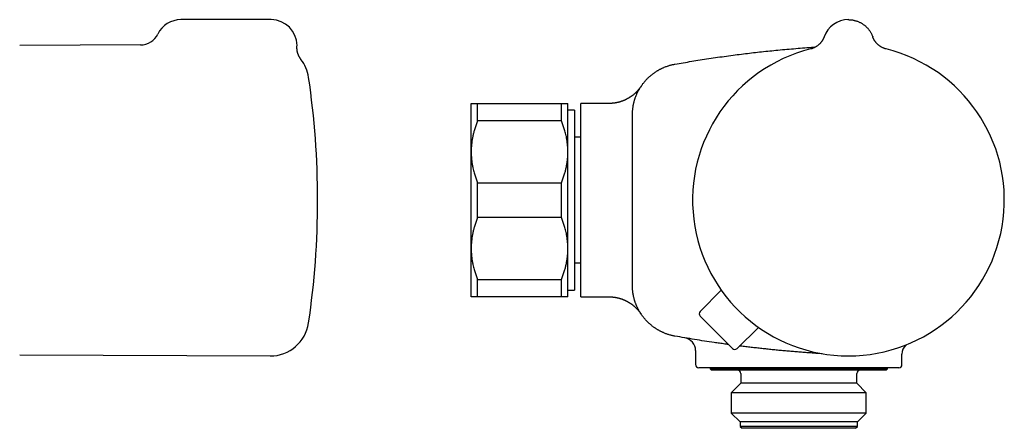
# Model space of a CAD drawing. Header units: millimetres. Extents: x 8 to 680, y 12 to 367.
# Tile 5 of 5: x 396 to 549, y 303 to 367. Entities that reach past the tile are written whole.
import ezdxf

# ---------------------------------------------------------------- set-up
doc = ezdxf.new("R2010")
doc.units = ezdxf.units.MM

msp = doc.modelspace()

# ---------------------------------------------------------------- linework, layer by layer
at = {"color": 7, "linetype": 'Continuous', "lineweight": 30}
for p, q in [((435.05, 366.59), (421.05, 366.59)), ((520.79, 363.93), (520.79, 363.93)), ((520.79, 363.93), (520.79, 363.93)), ((528.32, 363.96), (528.32, 363.93)), ((528.32, 363.93), (528.32, 363.93)), ((414.78, 362.67), (396.05, 362.59)), ((439.66, 360.42), (439.66, 360.42)), ((466.06, 346.09), (466.06, 353.59)), ((467.06, 350.91), (467.06, 353.59)), ((467.06, 353.59), (480.06, 353.59)), ((480.06, 350.91), (480.06, 353.59)), ((481.06, 346.09), (481.06, 353.59)), ((487.42, 353.59), (483.06, 353.59)), ((483.06, 338.59), (483.06, 353.59)), ((482.06, 352.55), (481.06, 352.55)), ((482.06, 352.55), (482.06, 324.62)), ((491.06, 338.59), (491.06, 351.81)), ((491.06, 351.8), (491.06, 351.81)), ((491.06, 351.81), (491.06, 351.8)), ((480.06, 350.91), (467.06, 350.91)), ((483.06, 348.34), (482.06, 348.34)), ((466.06, 331.09), (466.06, 346.09)), ((481.06, 331.09), (481.06, 346.09)), ((467.06, 335.91), (467.06, 341.26)), ((467.06, 341.26), (480.06, 341.26)), ((480.06, 335.91), (480.06, 341.26)), ((483.06, 323.59), (483.06, 338.59)), ((491.06, 325.36), (491.06, 338.59)), ((480.06, 335.91), (467.06, 335.91)), ((466.06, 323.59), (466.06, 331.09)), ((481.06, 323.59), (481.06, 331.09)), ((482.06, 328.84), (483.06, 328.84)), ((467.06, 326.26), (480.06, 326.26)), ((467.06, 323.59), (467.06, 326.26)), ((480.06, 323.59), (480.06, 326.26)), ((491.06, 325.38), (491.06, 325.38)), ((481.06, 324.62), (482.06, 324.62)), ((501.55, 321.31), (504.82, 324.63)), ((480.06, 323.59), (467.06, 323.59)), ((483.06, 323.59), (487.42, 323.59)), ((506.58, 315.58), (501.55, 320.6)), ((507.28, 315.58), (510.61, 318.85)), ((499.19, 317.22), (499.19, 317.22)), ((396.05, 314.58), (434.89, 314.41)), ((500.86, 315.25), (500.86, 313.09)), ((532.86, 313.09), (532.86, 314.7)), ((516.04, 312.59), (501.36, 312.59)), ((503.11, 312.59), (503.11, 312.39)), ((503.11, 312.39), (503.31, 312.19)), ((530.61, 312.39), (503.11, 312.39)), ((530.41, 312.19), (503.31, 312.19)), ((507.86, 311.69), (507.86, 310.19)), ((522.79, 312.59), (522.48, 312.59)), ((525.86, 310.19), (525.86, 311.69)), ((532.36, 312.59), (527.91, 312.59)), ((530.41, 312.19), (530.61, 312.39)), ((530.61, 312.39), (530.61, 312.59)), ((507.86, 310.19), (506.38, 308.71)), ((525.86, 310.19), (507.86, 310.19)), ((527.33, 308.71), (525.86, 310.19)), ((506.38, 308.71), (506.38, 305.56)), ((527.33, 308.71), (506.38, 308.71)), ((527.33, 305.56), (527.33, 308.71)), ((506.38, 305.56), (507.76, 304.19)), ((527.33, 305.56), (506.38, 305.56)), ((525.96, 304.19), (527.33, 305.56)), ((507.76, 304.19), (507.76, 303.49)), ((525.96, 304.19), (507.76, 304.19)), ((525.96, 303.49), (525.96, 304.19)), ((507.76, 303.49), (508.06, 303.19)), ((525.96, 303.49), (507.76, 303.49)), ((525.66, 303.19), (508.06, 303.19)), ((525.66, 303.19), (525.96, 303.49))]:
    msp.add_line(p, q, dxfattribs=at)
at = {"color": 7, "linetype": 'Continuous', "lineweight": 30, "flags": 128}
msp.add_lwpolyline([(524.49, 366.59), (524.56, 366.59), (524.6, 366.59)], dxfattribs=at)
at = {"color": 7, "linetype": 'Continuous', "lineweight": 30}
for centre, radius, start, end in [((421.05, 362.59), 4, 90, 153.8588), ((435.05, 362.59), 4, 0, 90), ((524.56, 362.59), 4, 90, 160.3039), ((414.77, 365.67), 3, 270.251, 333.8639), ((435.05, 362.59), 4, 357.2463, 0), ((524.56, 338.59), 24.17, 104.0365, 270), ((524.56, 338.59), 24.17, 270, 75.9635), ((434.91, 356.76), 6, 8.4268, 37.6081), ((312.25, 338.59), 130, 0, 8.4268), ((312.25, 338.59), 130, 351.5732, 0), ((501.91, 320.96), 0.5, 135.5, 225), ((434.91, 320.41), 6, 269.75, 351.5732), ((498.86, 315.25), 2, 359.9975, 80.3217), ((534.86, 314.7), 2, 135.4446, 180.0125), ((506.93, 315.93), 0.5, 225, 314.5), ((501.36, 313.09), 0.5, 180, 270), ((532.36, 313.09), 0.5, 270, 0), ((507.36, 311.69), 0.5, 0, 90), ((526.36, 311.69), 0.5, 90, 180)]:
    msp.add_arc(centre, radius, start, end, dxfattribs=at)
msp.add_open_spline([(524.56, 366.59), (524.63, 366.58), (524.76, 366.58), (524.97, 366.57), (525.17, 366.54), (525.37, 366.5), (525.57, 366.46), (525.77, 366.4), (525.96, 366.33), (526.15, 366.26), (526.33, 366.17), (526.52, 366.08), (526.69, 365.97), (526.86, 365.86), (527.03, 365.74), (527.18, 365.61), (527.33, 365.47), (527.48, 365.32), (527.61, 365.17), (527.74, 365.01), (527.86, 364.84), (527.97, 364.67), (528.07, 364.49), (528.17, 364.31), (528.25, 364.13), (528.3, 364), (528.32, 363.93)], degree=3, dxfattribs=at)
for points, knots in [([(520.79, 363.93), (520.79, 363.93), (520.79, 363.92), (520.78, 363.91), (520.78, 363.9), (520.77, 363.88), (520.77, 363.87), (520.76, 363.85), (520.75, 363.81), (520.73, 363.77), (520.7, 363.72), (520.67, 363.65), (520.63, 363.56), (520.57, 363.46), (520.52, 363.37), (520.47, 363.29), (520.41, 363.21), (520.35, 363.12), (520.28, 363.04), (520.21, 362.95), (520.12, 362.86), (520.03, 362.76), (519.92, 362.67), (519.8, 362.57), (519.68, 362.48), (519.56, 362.4), (519.43, 362.33), (519.3, 362.26), (519.16, 362.19), (519.01, 362.13), (518.86, 362.08), (518.75, 362.05), (518.7, 362.04)], [0, 0, 0, 0, 0.0082026, 0.0148836, 0.0201815, 0.0243639, 0.0304411, 0.0367136, 0.0470261, 0.0668366, 0.0860497, 0.1063904, 0.1447846, 0.1858585, 0.2168491, 0.24922, 0.2829715, 0.3181001, 0.3547963, 0.3944836, 0.4369412, 0.4821464, 0.5300615, 0.580632, 0.6337842, 0.6813284, 0.7306276, 0.7815961, 0.8341355, 0.8881341, 0.9434677, 1, 1, 1, 1]), ([(530.42, 362.04), (530.36, 362.05), (530.25, 362.08), (530.1, 362.14), (529.94, 362.2), (529.8, 362.26), (529.67, 362.34), (529.54, 362.41), (529.43, 362.49), (529.32, 362.57), (529.21, 362.65), (529.11, 362.74), (529.02, 362.83), (528.94, 362.91), (528.87, 362.99), (528.81, 363.06), (528.76, 363.13), (528.72, 363.18), (528.68, 363.23), (528.65, 363.28), (528.62, 363.33), (528.59, 363.38), (528.56, 363.43), (528.53, 363.48), (528.5, 363.53), (528.47, 363.59), (528.45, 363.64), (528.42, 363.7), (528.39, 363.75), (528.37, 363.8), (528.36, 363.84), (528.35, 363.86), (528.34, 363.88), (528.34, 363.89), (528.34, 363.9), (528.33, 363.91), (528.33, 363.92), (528.32, 363.93), (528.32, 363.93)], [0, 0, 0, 0, 0.0583455, 0.1151052, 0.1701209, 0.2232511, 0.2743717, 0.323376, 0.3701737, 0.4146908, 0.4626981, 0.5075824, 0.5492969, 0.5878118, 0.6231117, 0.6551927, 0.6840598, 0.7066909, 0.72688, 0.7456194, 0.7646958, 0.7841404, 0.8039467, 0.8241075, 0.844615, 0.8654613, 0.8866378, 0.9081295, 0.9285205, 0.9467434, 0.9628207, 0.9677067, 0.9723573, 0.9769126, 0.9810092, 0.986117, 0.9924144, 1, 1, 1, 1]), ([(439.67, 360.42), (439.66, 360.42), (439.65, 360.44), (439.61, 360.49), (439.57, 360.55), (439.53, 360.61), (439.49, 360.68), (439.44, 360.75), (439.4, 360.82), (439.37, 360.89), (439.33, 360.97), (439.29, 361.04), (439.26, 361.12), (439.23, 361.2), (439.2, 361.28), (439.18, 361.36), (439.15, 361.44), (439.13, 361.52), (439.11, 361.6), (439.09, 361.69), (439.08, 361.77), (439.07, 361.85), (439.06, 361.94), (439.05, 362.02), (439.04, 362.11), (439.04, 362.19), (439.04, 362.28), (439.04, 362.35), (439.05, 362.38), (439.05, 362.39)], [0, 0, 0, 0, 0.005781, 0.039329, 0.075199, 0.11226, 0.150143, 0.188587, 0.227429, 0.266558, 0.305901, 0.345408, 0.385043, 0.42478, 0.464599, 0.504485, 0.544428, 0.584417, 0.624446, 0.66451, 0.704603, 0.744722, 0.784863, 0.825025, 0.865204, 0.905399, 0.945608, 0.98583, 1, 1, 1, 1]), ([(497.66, 359.69), (498.09, 359.76), (498.95, 359.91), (500.25, 360.13), (501.57, 360.34), (502.91, 360.55), (504.28, 360.75), (505.64, 360.94), (506.97, 361.12), (508.27, 361.29), (509.52, 361.44), (510.78, 361.58), (512.04, 361.71), (513.33, 361.85), (514.67, 361.97), (516.06, 362.09), (517.44, 362.2), (518.57, 362.29), (519.25, 362.33), (519.46, 362.35)], [0, 0, 0, 0, 0.059828, 0.119657, 0.179485, 0.242309, 0.305135, 0.367961, 0.430785, 0.4883, 0.545817, 0.603334, 0.660851, 0.718366, 0.78147, 0.844574, 0.907679, 0.970782, 1, 1, 1, 1]), ([(491.06, 351.81), (491.06, 351.81), (491.06, 351.89), (491.06, 352.06), (491.07, 352.29), (491.09, 352.51), (491.11, 352.72), (491.14, 352.93), (491.17, 353.12), (491.2, 353.3), (491.23, 353.47), (491.27, 353.64), (491.31, 353.8), (491.35, 353.97), (491.4, 354.13), (491.45, 354.3), (491.52, 354.48), (491.59, 354.69), (491.68, 354.91), (491.77, 355.11), (491.86, 355.3), (491.95, 355.49), (492.05, 355.66), (492.14, 355.82), (492.22, 355.97), (492.31, 356.11), (492.41, 356.25), (492.5, 356.4), (492.6, 356.54), (492.7, 356.67), (492.81, 356.81), (492.92, 356.94), (493.02, 357.06), (493.13, 357.19), (493.25, 357.31), (493.36, 357.43), (493.48, 357.55), (493.6, 357.66), (493.73, 357.78), (493.85, 357.89), (493.98, 358), (494.12, 358.1), (494.25, 358.21), (494.39, 358.31), (494.53, 358.41), (494.67, 358.5), (494.82, 358.59), (494.96, 358.68), (495.1, 358.77), (495.25, 358.85), (495.4, 358.92), (495.55, 359), (495.7, 359.07), (495.85, 359.14), (496.03, 359.22), (496.24, 359.3), (496.47, 359.38), (496.68, 359.45), (496.89, 359.51), (497.09, 359.57), (497.29, 359.61), (497.48, 359.65), (497.6, 359.68), (497.66, 359.69)], [0, 0, 0, 0, 0.000005, 0.022273, 0.044562, 0.06327, 0.081979, 0.100739, 0.119499, 0.134711, 0.149923, 0.165163, 0.180403, 0.195767, 0.211131, 0.226523, 0.241916, 0.264183, 0.286472, 0.30518, 0.323888, 0.342648, 0.361408, 0.37662, 0.391833, 0.407072, 0.422312, 0.437676, 0.45304, 0.468432, 0.483824, 0.49868, 0.513536, 0.528418, 0.543299, 0.5583, 0.573301, 0.588329, 0.603357, 0.618574, 0.633792, 0.649037, 0.664282, 0.679652, 0.695021, 0.710419, 0.725817, 0.740707, 0.755598, 0.770514, 0.78543, 0.800424, 0.815418, 0.830439, 0.84546, 0.868259, 0.891081, 0.910208, 0.929335, 0.948517, 0.967698, 0.983845, 1, 1, 1, 1]), ([(492.4, 356.25), (492.4, 356.25), (492.4, 356.25), (492.4, 356.25), (492.4, 356.24), (492.39, 356.24), (492.39, 356.23), (492.38, 356.21), (492.36, 356.19), (492.33, 356.14), (492.29, 356.08), (492.23, 356), (492.16, 355.91), (492.09, 355.83), (492.03, 355.75), (491.96, 355.67), (491.89, 355.58), (491.81, 355.5), (491.73, 355.42), (491.65, 355.33), (491.57, 355.25), (491.48, 355.17), (491.39, 355.09), (491.3, 355.01), (491.21, 354.94), (491.12, 354.86), (491.02, 354.79), (490.93, 354.72), (490.83, 354.65), (490.73, 354.58), (490.63, 354.52), (490.53, 354.46), (490.43, 354.39), (490.32, 354.34), (490.22, 354.28), (490.11, 354.22), (490, 354.17), (489.89, 354.12), (489.78, 354.07), (489.67, 354.03), (489.56, 353.98), (489.45, 353.94), (489.33, 353.9), (489.22, 353.86), (489.1, 353.83), (488.97, 353.79), (488.84, 353.76), (488.71, 353.73), (488.58, 353.7), (488.45, 353.68), (488.32, 353.65), (488.19, 353.64), (488.06, 353.62), (487.93, 353.61), (487.79, 353.6), (487.66, 353.59), (487.54, 353.59), (487.45, 353.59), (487.42, 353.59)], [0, 0, 0, 0, 0.0009429, 0.0021473, 0.0033097, 0.0046436, 0.0065078, 0.0094172, 0.014244, 0.0217109, 0.0354663, 0.0529407, 0.0725272, 0.0910593, 0.1081411, 0.1263996, 0.1452283, 0.1644534, 0.1839506, 0.2036406, 0.2234711, 0.2434068, 0.2634231, 0.2835025, 0.3036322, 0.3238026, 0.3440064, 0.3642381, 0.3844933, 0.4047683, 0.4250605, 0.4453674, 0.4656872, 0.4860184, 0.5063595, 0.5267096, 0.5470675, 0.5674326, 0.5878041, 0.6081814, 0.628564, 0.6489513, 0.6693431, 0.689739, 0.7101385, 0.7328477, 0.7555675, 0.7782357, 0.8008533, 0.8234232, 0.8459477, 0.8684291, 0.8908694, 0.9132705, 0.935634, 0.9579615, 0.9802544, 1, 1, 1, 1]), ([(492.23, 355.97), (492.23, 355.98), (492.25, 356.01), (492.26, 356.03), (492.27, 356.05)], [0, 0, 0, 0, 0.259759, 1, 1, 1, 1]), ([(492.4, 356.25), (492.4, 356.25), (492.41, 356.25), (492.4, 356.25), (492.4, 356.25)], [0, 0, 0, 0, 0.258581, 1, 1, 1, 1]), ([(466.06, 353.59), (466.06, 353.59), (466.06, 353.59), (466.07, 353.59), (466.08, 353.59), (466.11, 353.59), (466.14, 353.59), (466.18, 353.59), (466.23, 353.59), (466.28, 353.59), (466.34, 353.59), (466.42, 353.59), (466.51, 353.59), (466.61, 353.59), (466.71, 353.59), (466.82, 353.59), (466.93, 353.59), (467.02, 353.59), (467.06, 353.59)], [0, 0, 0, 0, 0.031424, 0.0949, 0.158401, 0.221913, 0.285417, 0.348894, 0.402257, 0.455626, 0.50899, 0.587621, 0.666253, 0.732988, 0.799741, 0.866503, 0.933261, 1, 1, 1, 1]), ([(480.06, 353.59), (480.11, 353.59), (480.2, 353.59), (480.34, 353.59), (480.46, 353.59), (480.56, 353.59), (480.65, 353.59), (480.71, 353.59), (480.77, 353.59), (480.83, 353.59), (480.87, 353.59), (480.92, 353.59), (480.96, 353.59), (481, 353.59), (481.03, 353.59), (481.05, 353.59), (481.06, 353.59), (481.06, 353.59), (481.06, 353.59)], [0, 0, 0, 0, 0.0795355, 0.1590915, 0.2386441, 0.3181748, 0.3715082, 0.4248453, 0.4781782, 0.530957, 0.5837401, 0.6365186, 0.7029108, 0.7693334, 0.8357651, 0.9021855, 0.9685757, 1, 1, 1, 1]), ([(491.06, 351.99), (491.06, 351.99), (491.06, 352.01), (491.06, 352.02), (491.06, 352.03)], [0, 0, 0, 0, 0.220699, 1, 1, 1, 1]), ([(467.06, 350.91), (467.02, 350.81), (466.94, 350.6), (466.82, 350.29), (466.72, 349.98), (466.62, 349.67), (466.53, 349.38), (466.45, 349.1), (466.39, 348.83), (466.33, 348.57), (466.27, 348.3), (466.22, 348.04), (466.18, 347.75), (466.14, 347.44), (466.1, 347.1), (466.08, 346.76), (466.06, 346.42), (466.06, 346.2), (466.06, 346.09)], [0, 0, 0, 0, 0.065617, 0.131252, 0.19689, 0.262521, 0.328134, 0.383158, 0.438187, 0.493212, 0.547625, 0.602042, 0.656455, 0.725142, 0.793864, 0.862595, 0.931314, 1, 1, 1, 1]), ([(481.06, 346.09), (481.06, 346.14), (481.06, 346.3), (481.05, 346.57), (481.03, 346.88), (481, 347.19), (480.97, 347.5), (480.93, 347.79), (480.89, 348.07), (480.84, 348.33), (480.78, 348.62), (480.7, 348.96), (480.6, 349.32), (480.5, 349.66), (480.4, 349.97), (480.29, 350.29), (480.18, 350.6), (480.1, 350.8), (480.06, 350.91)], [0, 0, 0, 0, 0.034083, 0.097391, 0.160725, 0.224069, 0.287405, 0.350715, 0.403935, 0.45716, 0.51038, 0.588809, 0.667238, 0.733776, 0.800332, 0.866897, 0.933458, 1, 1, 1, 1]), ([(466.06, 346.09), (466.06, 346.03), (466.06, 345.87), (466.07, 345.61), (466.08, 345.3), (466.11, 344.98), (466.14, 344.67), (466.18, 344.38), (466.23, 344.1), (466.28, 343.85), (466.34, 343.55), (466.42, 343.21), (466.51, 342.85), (466.61, 342.52), (466.71, 342.2), (466.82, 341.89), (466.93, 341.57), (467.02, 341.37), (467.06, 341.26)], [0, 0, 0, 0, 0.034083, 0.097391, 0.160725, 0.224069, 0.287405, 0.350715, 0.403935, 0.45716, 0.51038, 0.588809, 0.667238, 0.733776, 0.800332, 0.866897, 0.933458, 1, 1, 1, 1]), ([(480.06, 341.26), (480.1, 341.37), (480.18, 341.57), (480.29, 341.88), (480.4, 342.19), (480.5, 342.5), (480.58, 342.79), (480.66, 343.08), (480.73, 343.34), (480.79, 343.6), (480.84, 343.87), (480.89, 344.13), (480.94, 344.42), (480.98, 344.74), (481.01, 345.07), (481.04, 345.41), (481.05, 345.75), (481.06, 345.97), (481.06, 346.09)], [0, 0, 0, 0, 0.065617, 0.131252, 0.19689, 0.262521, 0.328134, 0.383158, 0.438187, 0.493212, 0.547625, 0.602042, 0.656455, 0.725142, 0.793864, 0.862595, 0.931314, 1, 1, 1, 1]), ([(467.06, 335.91), (467.02, 335.81), (466.94, 335.6), (466.82, 335.29), (466.72, 334.98), (466.62, 334.67), (466.53, 334.38), (466.45, 334.1), (466.39, 333.83), (466.33, 333.57), (466.27, 333.3), (466.22, 333.04), (466.18, 332.75), (466.14, 332.44), (466.1, 332.1), (466.08, 331.76), (466.06, 331.42), (466.06, 331.2), (466.06, 331.09)], [0, 0, 0, 0, 0.065617, 0.131252, 0.19689, 0.262521, 0.328134, 0.383158, 0.438187, 0.493212, 0.547625, 0.602042, 0.656455, 0.725142, 0.793864, 0.862595, 0.931314, 1, 1, 1, 1]), ([(481.06, 331.09), (481.06, 331.14), (481.06, 331.3), (481.05, 331.57), (481.03, 331.88), (481, 332.19), (480.97, 332.5), (480.93, 332.79), (480.89, 333.07), (480.84, 333.33), (480.78, 333.62), (480.7, 333.96), (480.6, 334.32), (480.5, 334.66), (480.4, 334.97), (480.29, 335.29), (480.18, 335.6), (480.1, 335.8), (480.06, 335.91)], [0, 0, 0, 0, 0.034083, 0.097391, 0.160725, 0.224069, 0.287405, 0.350715, 0.403935, 0.45716, 0.51038, 0.588809, 0.667238, 0.733776, 0.800332, 0.866897, 0.933458, 1, 1, 1, 1]), ([(466.06, 331.09), (466.06, 331.03), (466.06, 330.87), (466.07, 330.61), (466.08, 330.3), (466.11, 329.98), (466.14, 329.67), (466.18, 329.38), (466.23, 329.1), (466.28, 328.85), (466.34, 328.55), (466.42, 328.21), (466.51, 327.85), (466.61, 327.52), (466.71, 327.2), (466.82, 326.89), (466.93, 326.57), (467.02, 326.37), (467.06, 326.26)], [0, 0, 0, 0, 0.034083, 0.097391, 0.160725, 0.224069, 0.287405, 0.350715, 0.403935, 0.45716, 0.51038, 0.588809, 0.667238, 0.733776, 0.800332, 0.866897, 0.933458, 1, 1, 1, 1]), ([(480.06, 326.26), (480.1, 326.37), (480.18, 326.57), (480.29, 326.88), (480.4, 327.19), (480.5, 327.5), (480.58, 327.79), (480.66, 328.08), (480.73, 328.34), (480.79, 328.6), (480.84, 328.87), (480.89, 329.13), (480.94, 329.42), (480.98, 329.74), (481.01, 330.07), (481.04, 330.41), (481.05, 330.75), (481.06, 330.97), (481.06, 331.09)], [0, 0, 0, 0, 0.065617, 0.131252, 0.19689, 0.262521, 0.328134, 0.383158, 0.438187, 0.493212, 0.547625, 0.602042, 0.656455, 0.725142, 0.793864, 0.862595, 0.931314, 1, 1, 1, 1]), ([(497.66, 317.49), (497.58, 317.5), (497.44, 317.53), (497.22, 317.57), (497, 317.63), (496.78, 317.69), (496.57, 317.76), (496.36, 317.83), (496.15, 317.91), (495.95, 317.99), (495.78, 318.06), (495.63, 318.13), (495.49, 318.2), (495.34, 318.28), (495.19, 318.36), (495.05, 318.44), (494.9, 318.52), (494.76, 318.61), (494.62, 318.71), (494.48, 318.8), (494.34, 318.9), (494.2, 319), (494.07, 319.11), (493.93, 319.22), (493.8, 319.33), (493.65, 319.46), (493.48, 319.63), (493.29, 319.82), (493.1, 320.02), (492.95, 320.2), (492.82, 320.35), (492.72, 320.48), (492.62, 320.61), (492.52, 320.75), (492.43, 320.88), (492.34, 321.02), (492.25, 321.16), (492.16, 321.31), (492.08, 321.45), (491.99, 321.6), (491.92, 321.75), (491.84, 321.91), (491.77, 322.06), (491.7, 322.22), (491.63, 322.38), (491.57, 322.54), (491.51, 322.7), (491.45, 322.87), (491.4, 323.04), (491.35, 323.21), (491.31, 323.38), (491.26, 323.56), (491.23, 323.73), (491.19, 323.91), (491.16, 324.08), (491.13, 324.26), (491.11, 324.45), (491.09, 324.63), (491.08, 324.81), (491.07, 324.99), (491.06, 325.18), (491.06, 325.3), (491.06, 325.36)], [0, 0, 0, 0, 0.019991, 0.039992, 0.060095, 0.080198, 0.100363, 0.120528, 0.140803, 0.161094, 0.175914, 0.190734, 0.20558, 0.220425, 0.235348, 0.250271, 0.265221, 0.28017, 0.295419, 0.310668, 0.325945, 0.341221, 0.356582, 0.371943, 0.387332, 0.402721, 0.426927, 0.451161, 0.475478, 0.499823, 0.514642, 0.529461, 0.544306, 0.55915, 0.574072, 0.588994, 0.603941, 0.618888, 0.634133, 0.649378, 0.66465, 0.679923, 0.695279, 0.710636, 0.726021, 0.741406, 0.757227, 0.773048, 0.7889, 0.804752, 0.820699, 0.836645, 0.852623, 0.868601, 0.884941, 0.901282, 0.917654, 0.934027, 0.950503, 0.966978, 0.983488, 1, 1, 1, 1]), ([(467.06, 323.59), (467.01, 323.59), (466.91, 323.59), (466.78, 323.59), (466.65, 323.59), (466.55, 323.59), (466.47, 323.59), (466.4, 323.59), (466.34, 323.59), (466.29, 323.59), (466.24, 323.59), (466.19, 323.59), (466.15, 323.59), (466.11, 323.59), (466.08, 323.59), (466.07, 323.59), (466.06, 323.59), (466.06, 323.59), (466.06, 323.59)], [0, 0, 0, 0, 0.079536, 0.159092, 0.238644, 0.318175, 0.371508, 0.424845, 0.478178, 0.530957, 0.58374, 0.636519, 0.702911, 0.769333, 0.835765, 0.902185, 0.968576, 1, 1, 1, 1]), ([(481.06, 323.59), (481.06, 323.59), (481.06, 323.59), (481.05, 323.59), (481.03, 323.59), (481.01, 323.59), (480.97, 323.59), (480.93, 323.59), (480.89, 323.59), (480.84, 323.59), (480.78, 323.59), (480.7, 323.59), (480.6, 323.59), (480.5, 323.59), (480.4, 323.59), (480.29, 323.59), (480.18, 323.59), (480.1, 323.59), (480.06, 323.59)], [0, 0, 0, 0, 0.031424, 0.0949, 0.158401, 0.221913, 0.285417, 0.348894, 0.402257, 0.455626, 0.50899, 0.587621, 0.666253, 0.732988, 0.799741, 0.866503, 0.933261, 1, 1, 1, 1]), ([(487.42, 323.59), (487.45, 323.59), (487.53, 323.59), (487.66, 323.58), (487.78, 323.58), (487.9, 323.57), (488.02, 323.56), (488.15, 323.54), (488.27, 323.53), (488.39, 323.51), (488.51, 323.49), (488.63, 323.46), (488.75, 323.44), (488.87, 323.41), (488.99, 323.38), (489.1, 323.34), (489.22, 323.31), (489.34, 323.27), (489.45, 323.23), (489.56, 323.19), (489.67, 323.14), (489.79, 323.1), (489.9, 323.05), (490, 323), (490.11, 322.95), (490.22, 322.89), (490.32, 322.84), (490.42, 322.78), (490.52, 322.72), (490.62, 322.66), (490.72, 322.59), (490.82, 322.53), (490.91, 322.46), (491.01, 322.39), (491.1, 322.32), (491.19, 322.25), (491.27, 322.18), (491.36, 322.11), (491.44, 322.04), (491.52, 321.96), (491.6, 321.89), (491.68, 321.81), (491.75, 321.73), (491.82, 321.66), (491.89, 321.58), (491.96, 321.51), (492.02, 321.43), (492.08, 321.36), (492.13, 321.29), (492.19, 321.22), (492.23, 321.16), (492.27, 321.11), (492.3, 321.07), (492.32, 321.04), (492.34, 321.01), (492.35, 321), (492.36, 320.98), (492.37, 320.97), (492.37, 320.96), (492.38, 320.96), (492.38, 320.95), (492.39, 320.95), (492.39, 320.94), (492.39, 320.94), (492.39, 320.94), (492.4, 320.93), (492.4, 320.93), (492.4, 320.93), (492.4, 320.93), (492.4, 320.92), (492.4, 320.92), (492.4, 320.92)], [0, 0, 0, 0, 0.0184266, 0.038061, 0.0576708, 0.0772555, 0.0968144, 0.1163467, 0.1358518, 0.1553287, 0.1747767, 0.1941946, 0.2135816, 0.2329364, 0.2522579, 0.2715448, 0.2907957, 0.3100091, 0.3291833, 0.3483165, 0.3674069, 0.3864523, 0.4054504, 0.4243986, 0.4432942, 0.4621342, 0.4809152, 0.4996334, 0.5182849, 0.5368649, 0.5553684, 0.5737896, 0.5921223, 0.610359, 0.6284915, 0.6465106, 0.6644055, 0.6821637, 0.699771, 0.7172108, 0.7344634, 0.7515056, 0.7683097, 0.7848424, 0.8010631, 0.8169213, 0.8323536, 0.8472777, 0.8615806, 0.8750907, 0.8875009, 0.8982119, 0.9065039, 0.9124727, 0.9167984, 0.9200417, 0.9225834, 0.9246887, 0.9265565, 0.9283513, 0.9302165, 0.9322586, 0.9346398, 0.9375479, 0.9412276, 0.9460164, 0.9523951, 0.9610522, 0.9729332, 0.9891636, 1, 1, 1, 1]), ([(492.4, 320.92), (492.4, 320.92), (492.4, 320.92), (492.39, 320.94), (492.38, 320.95), (492.37, 320.97), (492.37, 320.97)], [0, 0, 0, 0, 0.228922, 0.55137, 0.873818, 1, 1, 1, 1]), ([(505.97, 316.18), (505.78, 316.21), (505.31, 316.27), (504.57, 316.38), (503.51, 316.53), (502.23, 316.72), (500.7, 316.97), (499.18, 317.22), (498.16, 317.4), (497.66, 317.49)], [0, 0, 0, 0, 0.070397, 0.168348, 0.266298, 0.449696, 0.633106, 0.816547, 1, 1, 1, 1]), ([(520.51, 314.76), (520.39, 314.76), (519.99, 314.79), (519.32, 314.83), (518.5, 314.89), (517.68, 314.95), (516.86, 315.01), (516.04, 315.08), (515.21, 315.15), (514.39, 315.23), (513.57, 315.3), (512.75, 315.38), (511.93, 315.47), (511.11, 315.56), (510.29, 315.65), (509.47, 315.74), (508.66, 315.84), (508.05, 315.91), (507.73, 315.96), (507.67, 315.96)], [0, 0, 0, 0, 0.028231, 0.09216, 0.15609, 0.220024, 0.283958, 0.347867, 0.411775, 0.475688, 0.539601, 0.603527, 0.667453, 0.731383, 0.795313, 0.859221, 0.923129, 0.987041, 1, 1, 1, 1]), ([(522.48, 312.59), (522.37, 312.59), (522.14, 312.59), (521.78, 312.59), (521.43, 312.59), (521.08, 312.59), (520.72, 312.59), (520.37, 312.59), (520.01, 312.59), (519.66, 312.59), (519.3, 312.59), (518.94, 312.59), (518.58, 312.59), (518.21, 312.59), (517.84, 312.59), (517.47, 312.59), (517.09, 312.59), (516.73, 312.59), (516.38, 312.59), (516.15, 312.59), (516.04, 312.59)], [0, 0, 0, 0, 0.056307, 0.112615, 0.169051, 0.225486, 0.280781, 0.33609, 0.3914, 0.446694, 0.502293, 0.557891, 0.612893, 0.667894, 0.725107, 0.782335, 0.839563, 0.896776, 0.948377, 1, 1, 1, 1]), ([(524.21, 312.59), (524.1, 312.59), (523.87, 312.59), (523.51, 312.59), (523.16, 312.59), (522.92, 312.59), (522.79, 312.59)], [0, 0, 0, 0, 0.24949, 0.499182, 0.749487, 1, 1, 1, 1]), ([(527.91, 312.59), (527.82, 312.59), (527.64, 312.59), (527.36, 312.59), (527.08, 312.59), (526.79, 312.59), (526.49, 312.59), (526.19, 312.59), (525.88, 312.59), (525.56, 312.59), (525.24, 312.59), (524.9, 312.59), (524.56, 312.59), (524.33, 312.59), (524.21, 312.59)], [0, 0, 0, 0, 0.082313, 0.164645, 0.246975, 0.329285, 0.412019, 0.494753, 0.576708, 0.658663, 0.743982, 0.829334, 0.914684, 1, 1, 1, 1])]:
    msp.add_open_spline(points, degree=3, knots=knots, dxfattribs=at)

doc.saveas('drawing.dxf')
